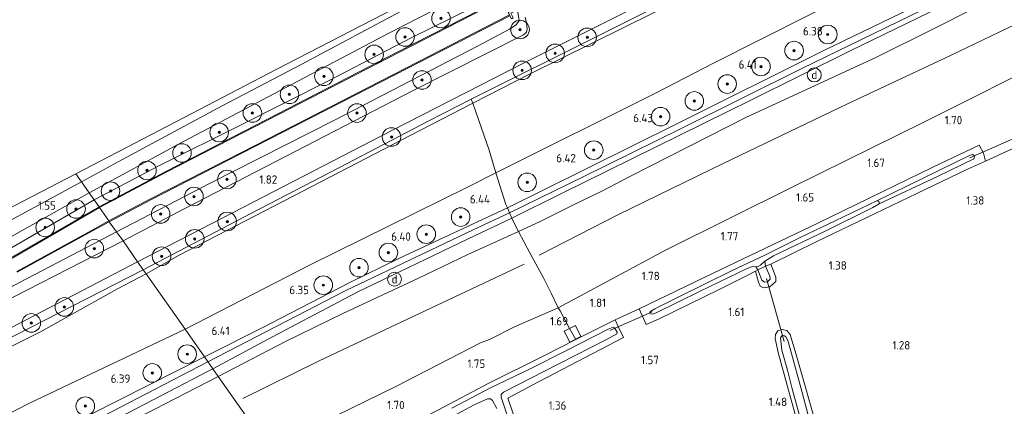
# Model space of a CAD drawing. Extents: x 130905 to 137824, y 412333 to 417928.
# Tile 238 of 256: x 135396 to 135607, y 416406 to 416489. Entities that reach past the tile are written whole.
import ezdxf
from ezdxf.enums import TextEntityAlignment as Align
from ezdxf.lldxf.tags import DXFTag

# ---------------------------------------------------------------- set-up
doc = ezdxf.new("R2010")
doc.units = 0
for name, color, linetype, lineweight in [('B-ME-GR-BOOM-S', 90, 'Continuous', 25), ('B-ME-GR-GRAS-GV', 60, 'Continuous', 13), ('B-ME-GW-TALUD_KRUIN-G', 90, 'Continuous', 18), ('B-ME-GW-TALUD_TEEN-G', 90, 'Continuous', 18), ('B-ME-IE-MEUBILAIR_DIJKPAAL-S', 7, 'Continuous', 25), ('B-ME-IE-TERREINAFSCHEIDING_DOORGANG-G', 210, 'Continuous', 18), ('B-ME-IE-TERREINAFSCHEIDING_KUNSTMATIG_HEKWERK-G', 20, 'IE-TERREINAFSCHEIDING-KUNSTMATIG', 18), ('B-ME-KG-GRENS_OPNAME-G', 210, 'KG-OPNAME', 18), ('B-ME-KW-KUNSTWERK_DUIKER-G', 170, 'Continuous', 18), ('B-ME-OB-BESCHOEIING-GV', 7, 'Continuous', 18), ('B-ME-OG-BREUKLIJN-G', 7, 'Continuous', 18), ('B-ME-OG-WATER_SLOOT-G', 120, 'Continuous', 18), ('B-ME-OG-WATER_SLOOT-GV', 120, 'Continuous', 18), ('B-ME-VH-VERHARDING_ASFALT-GV', 252, 'Continuous', 18), ('B-ME-VH-VERHARDING_HALFVERHARDING-GV', 252, 'Continuous', 18), ('B-ME-VH-VERHARDING_ROOSTER-GV', 252, 'Continuous', 18), ('B-ME-WH-WINTERBED-G', 150, 'WH-WINTERBED', 18), ('X-XX-AL-HOOGTELABEL-S', 7, 'Continuous', 25)]:
    doc.layers.add(name, color=color, linetype=linetype, lineweight=lineweight)
doc.styles.add('NLCS-ISO', font='NLCS-ISO.ttf')
doc.styles.add('NLCS-ISO-ANNOTATIVE-T18', font='NLCS-ISO.ttf', dxfattribs={"height": 1.8})
doc.styles.get("Standard").update_dxf_attribs({"font": 'arial.ttf'})
doc.linetypes.add('IE-TERREINAFSCHEIDING-KUNSTMATIG', pattern='A,4,[82,NLCS.SHX,S=0.75,R=90,X=0,Y=0],4,-2', length=10)
tags = doc.linetypes.add('KG-OPNAME', pattern='A,5.5,-2,["O",Standard,S=1.8,R=0,X=-0.5,Y=-0.9],-2,5.5,-2,[5,NLCS.SHX,S=0.75,R=0,X=0,Y=0],-2', length=19).pattern_tags.tags
tags[6] = DXFTag(74, 10)
tags = doc.linetypes.add('WH-WINTERBED', pattern='A,6,-3.5,["WB",Standard,S=1.8,R=0,X=-1.5,Y=-0.9],-3.5,6,-3.5,6,-3.5,6,-3.5,6,-3.5', length=51).pattern_tags.tags
tags[6] = DXFTag(74, 10)

# ---------------------------------------------------------------- blocks, each defined once
blk = doc.blocks.new('SAL-HOOGTELABEL-SO')
at = {"color": 0, "linetype": 'ByBlock', "lineweight": -2, "style": 'NLCS-ISO-ANNOTATIVE-T18'}
blk.add_attdef('HOOGTE', text='', height=1.8, dxfattribs=at).set_placement((2.79, 0), align=Align.RIGHT)
blk = doc.blocks.new('SGR-BOOM_01-SO')
at = {"linetype": 'ByBlock', "lineweight": 18}
h = blk.add_hatch(color=0, dxfattribs=at)
h.dxf.hatch_style = 1
edge = h.paths.add_edge_path()
edge.add_arc((0, 0), 0.25, 0, 360)
at = {"color": 0, "linetype": 'ByBlock', "lineweight": 18}
for radius in [2, 0.25]:
    blk.add_circle((0, 0), radius, dxfattribs=at)
blk = doc.blocks.new('SIE-DIJKPAAL-SO')
at = {"color": 0, "linetype": 'ByBlock', "lineweight": 18}
blk.add_circle((0, 0), 1.5, dxfattribs=at)
at = {"color": 0, "linetype": 'ByBlock', "lineweight": 18, "style": 'NLCS-ISO'}
blk.add_text('d', height=1.8, dxfattribs=at).set_placement((0, 0), align=Align.MIDDLE_CENTER)

msp = doc.modelspace()

# ---------------------------------------------------------------- linework, layer by layer
at = {"layer": 'B-ME-GR-GRAS-GV'}
for points in [[(135505.217, 416477.117, 1.839), (135493.058, 416470.857, 1.817), (135492.674, 416471.766, 1.821), (135520.129, 416485.406, 1.853), (135538.686, 416494.784, 1.81), (135557.243, 416504.163, 1.766), (135583.354, 416517.034, 1.734), (135601.956, 416526.208, 1.73), (135630.025, 416539.98, 1.719), (135662.889, 416556.252, 1.686), (135688.411, 416568.701, 1.549), (135707.536, 416577.584, 1.722), (135715.591, 416581.369, 1.752), (135734.204, 416589.419, 1.818), (135734.648, 416588.415, 1.813), (135713.994, 416579.45, 1.789), (135694.253, 416570.206, 1.578), (135671.889, 416559.637, 1.534), (135646.232, 416546.849, 1.639), (135616.395, 416532.396, 1.696), (135587.64, 416518.016, 1.666), (135560.978, 416504.801, 1.717), (135532.033, 416490.417, 1.827)], [(135508.201, 416452.159, 6.446), (135500.485, 416448.361, 6.436), (135500.143, 416449.063, 6.436), (135498.024, 416455.877, 6.282), (135532.333, 416473.056, 6.354), (135544.791, 416479.489, 6.327), (135575.577, 416495.042, 6.311), (135588.497, 416501.6, 6.207), (135617.657, 416516.349, 6.17), (135645.363, 416529.203, 6.369), (135672.655, 416543.778, 6.129), (135686.122, 416550.94, 6.035), (135696.153, 416555.89, 6.014), (135720.599, 416568.513, 6.219), (135738.991, 416576.931, 6.193), (135743.472, 416566.328, 6.417), (135743.709, 416565.766, 6.417), (135717.118, 416553.436, 6.44), (135688.187, 416539.553, 6.283), (135655.992, 416524.433, 6.425), (135629.763, 416511.608, 6.445), (135599.905, 416497.397, 6.412), (135568.574, 416482.175, 6.418), (135536.958, 416466.413, 6.446)], [(135417.529, 416458.669, 1.487), (135408.846, 416453.95, 1.529), (135407.617, 416455.67, 1.551), (135429.188, 416466.879, 1.473), (135450.76, 416478.089, 1.395), (135480.78, 416493.689, 1.452), (135489.093, 416498.009, 1.468), (135489.06, 416497.267, 1.473), (135488.36, 416496.367, 1.473), (135478.591, 416491.194, 1.447), (135456.245, 416479.244, 1.502), (135439.12, 416470.27, 1.488)], [(135500.27, 416494.229, 1.454), (135501.272, 416493.581, 1.477), (135501.38, 416493.342, 1.415), (135499.875, 416492.557, 0.909), (135499.342, 416493.63, 0.772), (135498.984, 416493.452, 0.772), (135499.062, 416493.295, 0.54), (135498.01, 416492.693, 0.54), (135477.064, 416481.983, 0.54), (135448.761, 416467.376, 0.54), (135427.166, 416456.258, 0.54), (135412.643, 416448.594, 0.54), (135411.598, 416450.045, 1.313), (135425.626, 416457.462, 1.309), (135443.185, 416466.19, 1.283), (135462.116, 416475.732, 1.186), (135479.954, 416484.974, 1.163), (135497.405, 416493.681, 1.393), (135499.104, 416494.385, 1.393)], [(135502.686, 416490.854, 1.425), (135503.002, 416488.633, 1.609), (135502.341, 416487.743, 1.621), (135500.943, 416486.807, 1.661), (135494.22, 416483.214, 1.496), (135463.329, 416467.211, 1.649), (135436.548, 416453.675, 1.696), (135416.42, 416443.185, 1.903), (135414.84, 416445.346, 0.565), (135423.642, 416450.013, 0.565), (135443.391, 416460.081, 0.565), (135476.238, 416476.939, 0.565), (135501.035, 416489.688, 0.565), (135501.377, 416489.029, 0.634), (135501.732, 416489.213, 0.634), (135501.21, 416490.218, 0.588), (135502.607, 416490.951, 1.349)], [(135429.871, 416438.178, 1.813), (135422.755, 416434.163, 1.843), (135422.17, 416434.996, 1.89), (135445.29, 416447.099, 1.844), (135464.361, 416457.04, 1.831), (135483.432, 416466.982, 1.818), (135492.674, 416471.766, 1.821), (135493.058, 416470.857, 1.817), (135481.79, 416465.056, 1.797), (135454.381, 416450.891, 1.827)], [(135457.93, 416436.039, 6.14), (135431.138, 416422.226, 6.271), (135422.755, 416434.163, 1.843), (135429.871, 416438.178, 1.813), (135454.381, 416450.891, 1.827), (135481.79, 416465.056, 1.797), (135493.058, 416470.857, 1.817), (135493.708, 416469.005, 2.245), (135496.576, 416460.725, 4.875), (135498.024, 416455.877, 6.282), (135491.915, 416452.818, 6.269)], [(135602.907, 416460.111, 1.488), (135603.306, 416458.415, 1.48), (135599.474, 416456.661, 1.296), (135588.562, 416451.419, 1.378), (135567.059, 416441.098, 1.524), (135557.144, 416436.235, 1.469), (135556.007, 416435.776, 0.979), (135555.882, 416436.853, 0.376), (135557.714, 416437.985, 0.376), (135568.855, 416443.344, 0.376), (135579.112, 416448.423, 0.376), (135580.448, 416449.176, 0.376), (135592.978, 416455.116, 0.426), (135600.797, 416458.914, 0.516), (135600.998, 416459.321, 0.486), (135600.889, 416459.608, 0.446), (135600.573, 416459.796, 0.466), (135600.001, 416459.692, 0.526), (135586.558, 416453.06, 0.656), (135579.969, 416449.822, 0.376), (135571.002, 416445.531, 0.376), (135563.748, 416442.087, 0.376), (135555.893, 416438.187, 0.376), (135548.823, 416434.832, 0.376), (135537.06, 416429.061, 0.376), (135532.194, 416426.591, 0.376), (135531.284, 416426.014, 0.376), (135531.155, 416425.811, 0.376), (135531.276, 416425.558, 0.376), (135531.628, 416425.472, 0.376), (135532.477, 416425.765, 0.376), (135541.791, 416430.336, 0.376), (135552.173, 416435.333, 0.376), (135553.216, 416435.691, 0.376), (135553.899, 416435.622, 0.376), (135554.352, 416434.983, 0.979), (135553.847, 416434.704, 1.464), (135552.065, 416433.762, 1.614), (135546.163, 416430.836, 1.591), (135532.998, 416424.387, 1.604), (135530.318, 416423.27, 1.586), (135528.807, 416426.575, 1.616), (135544.763, 416434.318, 1.631), (135567.286, 416445.051, 1.594), (135592.005, 416457.101, 1.328), (135601.956, 416461.852, 1.466)], [(135271.035, 416382.775, 1.485), (135256.392, 416375.291, 1.485), (135254.917, 416375.446, 1.45), (135254.202, 416375.946, 1.427), (135267.568, 416382.892, 1.49), (135285.836, 416392.386, 1.449), (135304.472, 416402.07, 1.484), (135323.108, 416411.754, 1.518), (135349.328, 416425.379, 1.493), (135375.548, 416439.005, 1.467), (135407.617, 416455.67, 1.551), (135408.846, 416453.95, 1.529), (135382.348, 416439.626, 1.619), (135360.306, 416428.235, 1.579), (135330.233, 416413.002, 1.571), (135300.866, 416398.138, 1.517)], [(135447.716, 416422.514, 6.425), (135435.338, 416416.244, 6.499), (135431.138, 416422.226, 6.271), (135457.93, 416436.039, 6.14), (135491.915, 416452.818, 6.269), (135498.024, 416455.877, 6.282), (135500.143, 416449.063, 6.436), (135500.485, 416448.361, 6.436), (135477.284, 416437.506, 6.551), (135466.472, 416432.203, 6.411)], [(135452.734, 416419.553, 6.428), (135438.274, 416412.081, 6.357), (135437.13, 416413.691, 6.499), (135449.952, 416420.551, 6.424), (135468.174, 416430.209, 6.462), (135492.082, 416441.644, 6.456), (135501.472, 416446.126, 6.353), (135501.831, 416445.351, 6.375), (135502.906, 416443.276, 6.162), (135492.002, 416438.289, 6.346), (135481.227, 416433.135, 6.396), (135465.098, 416425.587, 6.426)], [(135463.752, 416403.69, 1.92), (135448.92, 416396.901, 2.178), (135438.274, 416412.081, 6.357), (135452.734, 416419.553, 6.428), (135465.098, 416425.587, 6.426), (135481.227, 416433.135, 6.396), (135492.002, 416438.289, 6.346), (135502.906, 416443.276, 6.162), (135505.331, 416438.688, 5.022), (135508.311, 416433.118, 3.396), (135509.889, 416430.008, 2.694), (135511.371, 416426.853, 1.965), (135502.035, 416422.712, 1.974), (135496.648, 416419.988, 1.956), (135494.694, 416419.326, 1.972), (135476.477, 416409.907, 1.923)], [(135558.21, 416432.506, 1.46), (135556.91, 416431.339, 1.293), (135555.568, 416431.129, 1.314), (135554.839, 416431.516, 1.332), (135554.493, 416432.329, 1.424), (135553.847, 416434.704, 1.464), (135554.352, 416434.983, 0.979), (135555.192, 416432.814, 0.969), (135555.765, 416432.325, 0.939), (135556.417, 416432.439, 0.929), (135556.985, 416432.965, 0.969), (135556.905, 416433.605, 0.919), (135556.007, 416435.776, 0.979), (135557.144, 416436.235, 1.469), (135558.238, 416433.452, 1.5)], [(135253.598, 416347.286, 1.868), (135242.549, 416341.432, 1.945), (135241.926, 416342.472, 1.897), (135256.142, 416349.951, 1.844), (135286.144, 416365.284, 1.824), (135312.666, 416378.772, 1.809), (135339.188, 416392.26, 1.793), (135365.316, 416405.729, 1.802), (135394.815, 416420.986, 1.889), (135422.17, 416434.996, 1.89), (135422.755, 416434.163, 1.843), (135416.579, 416430.938, 1.838), (135400.037, 416421.655, 1.784), (135376.309, 416409.829, 1.775), (135346.223, 416394.737, 1.772), (135322.069, 416382.42, 1.804), (135298.404, 416370.596, 1.826), (135275.795, 416358.914, 1.81)], [(135265.241, 416336.611, 6.345), (135248.631, 416328.094, 6.426), (135242.549, 416341.432, 1.945), (135253.598, 416347.286, 1.868), (135275.795, 416358.914, 1.81), (135298.404, 416370.596, 1.826), (135322.069, 416382.42, 1.804), (135346.223, 416394.737, 1.772), (135376.309, 416409.829, 1.775), (135400.037, 416421.655, 1.784), (135416.579, 416430.938, 1.838), (135422.755, 416434.163, 1.843), (135431.138, 416422.226, 6.271), (135397.554, 416406.24, 6.256), (135378.575, 416396.472, 6.262), (135359.596, 416386.704, 6.267), (135332.16, 416372.388, 6.527), (135310.343, 416361.442, 6.098), (135282.72, 416346.609, 6.428)], [(135459.153, 416391.538, 1.448), (135454.42, 416389.068, 1.574), (135448.92, 416396.901, 2.178), (135463.752, 416403.69, 1.92), (135476.477, 416409.907, 1.923), (135494.694, 416419.326, 1.972), (135496.648, 416419.988, 1.956), (135502.035, 416422.712, 1.974), (135511.371, 416426.853, 1.965), (135511.854, 416426.164, 1.913), (135513.765, 416422.518, 1.674), (135515.172, 416419.985, 1.645), (135508.35, 416416.514, 1.487), (135496.647, 416410.65, 1.431), (135485.554, 416404.793, 1.328), (135480.953, 416402.444, 1.298), (135472.55, 416398.076, 1.539), (135467.571, 416396.053, 1.556), (135466.182, 416395.335, 1.543)], [(135266.636, 416330.158, 6.342), (135251.601, 416322.082, 6.398), (135251.359, 416322.64, 6.41), (135248.631, 416328.094, 6.426), (135265.241, 416336.611, 6.345), (135282.72, 416346.609, 6.428), (135310.343, 416361.442, 6.098), (135332.16, 416372.388, 6.527), (135359.596, 416386.704, 6.267), (135378.575, 416396.472, 6.262), (135397.554, 416406.24, 6.256), (135431.138, 416422.226, 6.271), (135435.338, 416416.244, 6.499), (135410.831, 416403.85, 6.474), (135388.035, 416392.679, 6.492), (135377.167, 416387.359, 6.435), (135364.034, 416380.447, 6.357), (135342.739, 416369.517, 6.348), (135322.818, 416359.252, 6.323), (135305.317, 416350.451, 6.288), (135279.891, 416337.261, 6.273)], [(135269.674, 416326.691, 6.15), (135253.072, 416318.965, 6.24), (135252.607, 416319.855, 6.3), (135269.015, 416328.445, 6.264), (135291.689, 416340.216, 6.249), (135308.67, 416348.845, 6.245), (135324.371, 416356.917, 6.198), (135347.627, 416368.774, 6.345), (135372.355, 416381.495, 6.384), (135390.252, 416390.617, 6.441), (135399.298, 416394.872, 6.398), (135419.021, 416404.291, 6.41), (135436.087, 416413.194, 6.46), (135437.13, 416413.691, 6.499), (135438.274, 416412.081, 6.357), (135424.48, 416404.91, 6.278), (135407.767, 416396.51, 6.312), (135391.803, 416388.519, 6.177), (135375.26, 416380.575, 6.234), (135350.815, 416368.761, 6.017), (135325.523, 416355.723, 6), (135310.152, 416347.615, 6.087), (135295.276, 416340.062, 6.052)]]:
    msp.add_polyline3d(points, close=True, dxfattribs=at)
for points in [[(135630.025, 416539.98, 1.719), (135601.956, 416526.208, 1.73), (135583.354, 416517.034, 1.734), (135557.243, 416504.163, 1.766), (135538.686, 416494.784, 1.81), (135520.129, 416485.406, 1.853), (135492.674, 416471.766, 1.821), (135483.432, 416466.982, 1.818), (135464.361, 416457.04, 1.831), (135445.29, 416447.099, 1.844), (135422.17, 416434.996, 1.89), (135420.933, 416436.758, 1.897), (135445.916, 416449.652, 1.789), (135475.761, 416465.072, 1.738), (135504.24, 416479.602, 1.758), (135534.617, 416494.904, 1.719), (135564.305, 416509.724, 1.714), (135592.617, 416523.729, 1.741), (135618.602, 416536.597, 1.744)], [(135617.657, 416516.349, 6.17), (135588.497, 416501.6, 6.207), (135575.577, 416495.042, 6.311), (135544.791, 416479.489, 6.327), (135532.333, 416473.056, 6.354), (135498.024, 416455.877, 6.282), (135496.576, 416460.725, 4.875), (135493.708, 416469.005, 2.245), (135493.058, 416470.857, 1.817), (135505.217, 416477.117, 1.839), (135532.033, 416490.417, 1.827), (135560.978, 416504.801, 1.717), (135587.64, 416518.016, 1.666), (135616.395, 416532.396, 1.696)], [(135619.155, 416500.523, 6.172), (135600.263, 416490.964, 6.066), (135592.45, 416487.004, 6.076), (135579.609, 416480.646, 5.965), (135551.954, 416467.86, 6.17), (135526.807, 416455.09, 6.237), (135520.804, 416451.935, 6.247), (135514.431, 416448.833, 6.188), (135507.388, 416445.365, 6.306), (135502.906, 416443.276, 6.162), (135501.831, 416445.351, 6.375), (135501.472, 416446.126, 6.353), (135512.153, 416451.441, 6.359), (135527.401, 416458.931, 6.373), (135552.878, 416471.485, 6.319), (135574.189, 416482.108, 6.291), (135600.856, 416495.132, 6.287), (135628.395, 416508.469, 6.259)], [(135618.853, 416481.231, 2.103), (135590.224, 416466.823, 1.965), (135562.026, 416452.932, 1.99), (135534.526, 416439.235, 1.99), (135511.371, 416426.853, 1.965), (135509.889, 416430.008, 2.694), (135508.311, 416433.118, 3.396), (135505.331, 416438.688, 5.022), (135502.906, 416443.276, 6.162), (135507.388, 416445.365, 6.306), (135514.431, 416448.833, 6.188), (135520.804, 416451.935, 6.247), (135526.807, 416455.09, 6.237), (135551.954, 416467.86, 6.17), (135579.609, 416480.646, 5.965), (135592.45, 416487.004, 6.076), (135600.263, 416490.964, 6.066), (135619.155, 416500.523, 6.172)], [(135497.405, 416493.681, 1.393), (135479.954, 416484.974, 1.163), (135462.116, 416475.732, 1.186), (135443.185, 416466.19, 1.283), (135425.626, 416457.462, 1.309), (135411.598, 416450.045, 1.313), (135410.546, 416451.55, 1.627), (135429.576, 416462.008, 1.548), (135447.786, 416471.592, 1.507), (135474.947, 416485.926, 1.497), (135494.598, 416496.049, 1.492)], [(135504.327, 416489.354, 1.613), (135504.589, 416488.132, 1.643), (135504.736, 416486.886, 1.699), (135504.586, 416486.18, 1.718), (135503.963, 416485.607, 1.716), (135480.196, 416473.564, 1.667), (135448.561, 416457.23, 1.72), (135431.117, 416448.227, 1.688), (135417.822, 416441.254, 1.802), (135416.42, 416443.185, 1.903), (135436.548, 416453.675, 1.696), (135463.329, 416467.211, 1.649), (135494.22, 416483.214, 1.496), (135500.943, 416486.807, 1.661), (135502.341, 416487.743, 1.621), (135503.002, 416488.633, 1.609), (135502.686, 416490.854, 1.425)], [(135609.984, 416461.485, 1.458), (135603.306, 416458.415, 1.48), (135602.907, 416460.111, 1.488), (135601.956, 416461.852, 1.466), (135592.005, 416457.101, 1.328), (135567.286, 416445.051, 1.594), (135544.763, 416434.318, 1.631), (135528.807, 416426.575, 1.616), (135523.695, 416424.244, 1.46), (135515.172, 416419.985, 1.645), (135513.765, 416422.518, 1.674), (135511.854, 416426.164, 1.913), (135511.371, 416426.853, 1.965), (135534.526, 416439.235, 1.99), (135562.026, 416452.932, 1.99), (135590.224, 416466.823, 1.965), (135618.853, 416481.231, 2.103)], [(135505.352, 416393.302, 1.407), (135500.584, 416407.413, 1.435), (135507.168, 416410.932, 1.531), (135525.46, 416420.463, 1.494), (135524.318, 416422.785, 1.453), (135523.695, 416424.244, 1.46), (135528.807, 416426.575, 1.616), (135530.318, 416423.27, 1.586), (135532.998, 416424.387, 1.604), (135546.163, 416430.836, 1.591), (135552.065, 416433.762, 1.614), (135553.847, 416434.704, 1.464), (135554.493, 416432.329, 1.424), (135554.839, 416431.516, 1.332), (135555.568, 416431.129, 1.314), (135556.91, 416431.339, 1.293), (135558.21, 416432.506, 1.46), (135558.238, 416433.452, 1.5), (135557.144, 416436.235, 1.469), (135567.059, 416441.098, 1.524), (135588.562, 416451.419, 1.378), (135599.474, 416456.661, 1.296), (135603.306, 416458.415, 1.48), (135609.984, 416461.485, 1.458)], [(135387.383, 416438.58, 1.628), (135410.546, 416451.55, 1.627), (135411.598, 416450.045, 1.313), (135393.636, 416439.633, 1.345)], [(135393.636, 416439.633, 1.345), (135411.598, 416450.045, 1.313), (135412.643, 416448.594, 0.54), (135393.501, 416437.505, 0.54)], [(135395.023, 416434.47, 0.565), (135410.438, 416442.941, 0.565), (135414.84, 416445.346, 0.565), (135416.42, 416443.185, 1.903), (135395.696, 416432.356, 1.753), (135380.265, 416424.173, 1.706)], [(135380.265, 416424.173, 1.706), (135395.696, 416432.356, 1.753), (135416.42, 416443.185, 1.903), (135417.822, 416441.254, 1.802), (135391.367, 416427.65, 1.743)], [(135388.519, 416419.86, 1.874), (135420.933, 416436.758, 1.897), (135422.17, 416434.996, 1.89), (135394.815, 416420.986, 1.889)], [(135485.554, 416404.793, 1.328), (135496.647, 416410.65, 1.431), (135508.35, 416416.514, 1.487), (135515.172, 416419.985, 1.645), (135523.695, 416424.244, 1.46), (135524.318, 416422.785, 1.453), (135525.46, 416420.463, 1.494), (135507.168, 416410.932, 1.531), (135500.584, 416407.413, 1.435), (135505.352, 416393.302, 1.407)], [(135501.61, 416400.178, 0.595), (135499.148, 416407.59, 0.595), (135499.17, 416408.194, 0.595), (135499.624, 416408.665, 0.595), (135508.431, 416413.176, 0.595), (135521.831, 416420.02, 0.595), (135524.031, 416421.211, 0.595), (135524.083, 416421.575, 0.595), (135523.508, 416422.543, 0.595), (135523.225, 416422.663, 0.595), (135522.145, 416422.204, 0.595), (135513.166, 416417.638, 0.595), (135505.211, 416413.59, 0.595), (135496.859, 416409.605, 0.595), (135488.545, 416405.244, 0.595)], [(135567.492, 416399.636, 1.485), (135562.528, 416416.984, 1.339), (135561.322, 416421.098, 1.329), (135560.607, 416421.952, 1.22), (135559.606, 416422.193, 1.167), (135558.667, 416421.903, 1.259), (135558.13, 416421.093, 1.427), (135558.086, 416420.203, 1.383), (135558.828, 416416.941, 1.383), (135562.688, 416402.861, 1.355)], [(135562.688, 416402.861, 1.355), (135558.828, 416416.941, 1.383), (135558.086, 416420.203, 1.383), (135558.13, 416421.093, 1.427), (135558.667, 416421.903, 1.259), (135559.606, 416422.193, 1.167), (135560.607, 416421.952, 1.22), (135561.322, 416421.098, 1.329), (135562.528, 416416.984, 1.339), (135567.492, 416399.636, 1.485)], [(135568.628, 416390.849, 0.595), (135563.704, 416409.405, 0.595), (135561.612, 416416.966, 0.595), (135560.817, 416419.807, 0.595), (135560.386, 416420.59, 0.595), (135559.924, 416420.906, 0.595), (135559.511, 416420.764, 0.595), (135559.208, 416420.393, 0.595), (135559.538, 416417.697, 0.595), (135560.753, 416413.446, 0.595), (135561.703, 416409.69, 0.595), (135567.643, 416387.947, 0.595)], [(135391.803, 416388.519, 6.177), (135407.767, 416396.51, 6.312), (135424.48, 416404.91, 6.278), (135438.274, 416412.081, 6.357), (135448.92, 416396.901, 2.178), (135423.333, 416383.149, 2.047), (135402.882, 416373.491, 2.068), (135385.466, 416366.318, 2.247)], [(135481.346, 416399.494, 0.595), (135493.336, 416405.976, 0.595), (135496.187, 416407.223, 0.595), (135496.837, 416407.223, 0.595), (135497.299, 416406.906, 0.595), (135498.224, 416405.144, 0.595)]]:
    msp.add_polyline3d(points, dxfattribs=at)
at = {"layer": 'B-ME-GW-TALUD_KRUIN-G'}
for points in [[(135431.138, 416422.226, 6.271), (135457.93, 416436.039, 6.14), (135491.915, 416452.818, 6.269), (135498.024, 416455.877, 6.282), (135532.333, 416473.056, 6.354), (135544.791, 416479.489, 6.327), (135575.577, 416495.042, 6.311), (135588.497, 416501.6, 6.207), (135617.657, 416516.349, 6.17), (135645.363, 416529.203, 6.369), (135672.655, 416543.778, 6.129), (135686.122, 416550.94, 6.035), (135696.153, 416555.89, 6.014), (135720.599, 416568.513, 6.219), (135738.991, 416576.931, 6.193), (135746.177, 416580.22, 6.183)], [(135438.274, 416412.081, 6.357), (135452.734, 416419.553, 6.428), (135465.098, 416425.587, 6.426), (135481.227, 416433.135, 6.396), (135492.002, 416438.289, 6.346), (135502.906, 416443.276, 6.162), (135507.388, 416445.365, 6.306), (135514.431, 416448.833, 6.188), (135520.804, 416451.935, 6.247), (135526.807, 416455.09, 6.237), (135551.954, 416467.86, 6.17), (135579.609, 416480.646, 5.965), (135592.45, 416487.004, 6.076), (135600.263, 416490.964, 6.066), (135619.155, 416500.523, 6.172), (135626.001, 416503.915, 6.234), (135637.988, 416509.477, 6.274), (135656.136, 416518.498, 6.242), (135676.43, 416528.446, 6.284), (135696.4, 416538.232, 6.303), (135716.268, 416548.05, 6.255), (135734.936, 416557.059, 6.289), (135745.495, 416561.816, 6.261)], [(135431.138, 416422.226, 6.271), (135397.554, 416406.24, 6.256), (135378.575, 416396.472, 6.262), (135359.596, 416386.704, 6.267), (135332.16, 416372.388, 6.527), (135310.343, 416361.442, 6.098), (135282.72, 416346.609, 6.428), (135265.241, 416336.611, 6.345), (135248.631, 416328.094, 6.426), (135222.361, 416315.217, 6.417), (135194.71, 416301.548, 6.517), (135174.765, 416291.633, 6.275), (135164.594, 416286.794, 6.15), (135159.782, 416284.455, 6.275), (135154.49, 416282.512, 5.789), (135140.894, 416277.463, 5.1), (135131.464, 416273.492, 4.93), (135108.664, 416263.742, 4.142), (135089.907, 416255.877, 3.53), (135077.909, 416250.771, 3.052)], [(135438.274, 416412.081, 6.357), (135424.48, 416404.91, 6.278), (135407.767, 416396.51, 6.312), (135391.803, 416388.519, 6.177), (135375.26, 416380.575, 6.234), (135350.815, 416368.761, 6.017), (135325.523, 416355.723, 6), (135310.152, 416347.615, 6.087), (135295.276, 416340.062, 6.052), (135269.674, 416326.691, 6.15), (135253.072, 416318.965, 6.24), (135243.546, 416313.838, 6.369), (135235.443, 416309.796, 6.344), (135229.431, 416306.558, 6.35)]]:
    msp.add_polyline3d(points, dxfattribs=at)
at = {"layer": 'B-ME-GW-TALUD_TEEN-G'}
for points in [[(135422.755, 416434.163, 1.843), (135429.871, 416438.178, 1.813), (135454.381, 416450.891, 1.827), (135481.79, 416465.056, 1.797), (135493.058, 416470.857, 1.817), (135505.217, 416477.117, 1.839), (135532.033, 416490.417, 1.827), (135560.978, 416504.801, 1.717), (135587.64, 416518.016, 1.666), (135616.395, 416532.396, 1.696), (135646.232, 416546.849, 1.639), (135671.889, 416559.637, 1.534), (135694.253, 416570.206, 1.578), (135713.994, 416579.45, 1.789), (135734.648, 416588.415, 1.813), (135739.138, 416590.34, 1.843)], [(135765.315, 416552.67, 2.297), (135752.894, 416546.5, 2.359), (135727.106, 416532.7, 1.878), (135704.613, 416521.71, 1.965), (135674.998, 416507.649, 1.94), (135648.257, 416494.965, 1.978), (135618.853, 416481.231, 2.103), (135590.224, 416466.823, 1.965), (135562.026, 416452.932, 1.99), (135534.526, 416439.235, 1.99), (135511.371, 416426.853, 1.965)], [(135076.204, 416253.153, 1.917), (135089.363, 416260.792, 1.8), (135112.353, 416273.195, 1.884), (135133.196, 416284.533, 1.66), (135159.71, 416298.709, 1.799), (135192.206, 416315.857, 1.892), (135222.493, 416331.455, 1.931), (135242.549, 416341.432, 1.945), (135253.598, 416347.286, 1.868), (135275.795, 416358.914, 1.81), (135298.404, 416370.596, 1.826), (135322.069, 416382.42, 1.804), (135346.223, 416394.737, 1.772), (135376.309, 416409.829, 1.775), (135400.037, 416421.655, 1.784), (135416.579, 416430.938, 1.838), (135422.755, 416434.163, 1.843)], [(135511.371, 416426.853, 1.965), (135502.035, 416422.712, 1.974), (135496.648, 416419.988, 1.956), (135494.694, 416419.326, 1.972), (135476.477, 416409.907, 1.923), (135463.752, 416403.69, 1.92), (135448.92, 416396.901, 2.178)]]:
    msp.add_polyline3d(points, dxfattribs=at)
at = {"layer": 'B-ME-IE-TERREINAFSCHEIDING_DOORGANG-G'}
for points in [[(135609.984, 416461.485, 1.458), (135603.306, 416458.415, 1.48)], [(135500.143, 416449.063, 6.436), (135500.485, 416448.361, 6.436), (135500.957, 416447.292, 6.396), (135501.472, 416446.126, 6.353), (135501.831, 416445.351, 6.375)], [(135513.765, 416422.518, 1.674), (135511.854, 416426.164, 1.913)], [(135528.807, 416426.575, 1.616), (135523.695, 416424.244, 1.46)]]:
    msp.add_polyline3d(points, dxfattribs=at)
at = {"layer": 'B-ME-IE-TERREINAFSCHEIDING_KUNSTMATIG_HEKWERK-G'}
for points in [[(135734.204, 416589.419, 1.818), (135715.591, 416581.369, 1.752), (135707.536, 416577.584, 1.722), (135688.411, 416568.701, 1.549), (135662.889, 416556.252, 1.686), (135630.025, 416539.98, 1.719), (135601.956, 416526.208, 1.73), (135583.354, 416517.034, 1.734), (135557.243, 416504.163, 1.766), (135538.686, 416494.784, 1.81), (135520.129, 416485.406, 1.853), (135492.674, 416471.766, 1.821), (135483.432, 416466.982, 1.818), (135464.361, 416457.04, 1.831), (135445.29, 416447.099, 1.844), (135422.17, 416434.996, 1.89)], [(135500.143, 416449.063, 6.436), (135498.024, 416455.877, 6.282), (135496.576, 416460.725, 4.875), (135493.708, 416469.005, 2.245), (135493.058, 416470.857, 1.817), (135492.674, 416471.766, 1.821)], [(135511.854, 416426.164, 1.913), (135511.371, 416426.853, 1.965), (135509.889, 416430.008, 2.694), (135508.311, 416433.118, 3.396), (135505.331, 416438.688, 5.022), (135502.906, 416443.276, 6.162), (135501.831, 416445.351, 6.375)], [(135557.144, 416436.235, 1.469), (135556.007, 416435.776, 0.979), (135554.352, 416434.983, 0.979), (135553.847, 416434.704, 1.464)], [(135422.17, 416434.996, 1.89), (135394.815, 416420.986, 1.889), (135365.316, 416405.729, 1.802), (135339.188, 416392.26, 1.793), (135312.666, 416378.772, 1.809), (135286.144, 416365.284, 1.824), (135256.142, 416349.951, 1.844), (135241.926, 416342.472, 1.897)], [(135513.765, 416422.518, 1.674), (135515.172, 416419.985, 1.645)]]:
    msp.add_polyline3d(points, dxfattribs=at)
at = {"layer": 'B-ME-KG-GRENS_OPNAME-G'}
for points in [[(135723.424, 416612.933, 1.479), (135713.086, 416608.026, 1.474), (135692.759, 416598.233, 1.518), (135673.52, 416588.965, 1.55), (135654.281, 416579.697, 1.582), (135635.043, 416570.429, 1.613), (135615.804, 416561.161, 1.645), (135580.249, 416544.032, 1.648), (135544.695, 416526.904, 1.651), (135510.8, 416509.29, 1.509), (135496.263, 416501.736, 1.481), (135489.093, 416498.009, 1.468), (135480.78, 416493.689, 1.452), (135450.76, 416478.089, 1.395), (135429.188, 416466.879, 1.473), (135407.617, 416455.67, 1.551)], [(135407.617, 416455.67, 1.551), (135375.548, 416439.005, 1.467), (135349.328, 416425.379, 1.493), (135323.108, 416411.754, 1.518), (135304.472, 416402.07, 1.484), (135285.836, 416392.386, 1.449), (135267.568, 416382.892, 1.49), (135254.202, 416375.946, 1.427), (135246.78, 416372.045, 1.447), (135242.867, 416369.944, 1.463), (135238.32, 416367.503, 1.482), (135217.368, 416356.252, 1.568), (135185.435, 416339.106, 1.605), (135164.427, 416327.826, 1.605), (135143.42, 416316.546, 1.604), (135119.143, 416303.51, 1.564), (135094.867, 416290.475, 1.523), (135062.262, 416272.968, 1.656)]]:
    msp.add_polyline3d(points, dxfattribs=at)
at = {"layer": 'B-ME-KW-KUNSTWERK_DUIKER-G'}
for points in [[(135599.984, 416459.116, 0.563), (135610.722, 416463.823, 0.529)], [(135556.202, 416433.144, 0.733), (135560.004, 416419.59, 0.575)], [(135522.521, 416421.943, 0.572), (135531.627, 416425.99, 0.617)]]:
    msp.add_polyline3d(points, dxfattribs=at)
at = {"layer": 'B-ME-OB-BESCHOEIING-GV'}
for points in [[(135427.259, 416456.081, 0.365), (135412.743, 416448.421, 0.365), (135412.643, 416448.594, 0.54), (135427.166, 416456.258, 0.54), (135448.761, 416467.376, 0.54), (135477.064, 416481.983, 0.54), (135498.01, 416492.693, 0.54), (135499.062, 416493.295, 0.54), (135499.151, 416493.115, 0.365), (135498.105, 416492.517, 0.365), (135477.155, 416481.805, 0.365), (135448.853, 416467.198, 0.365)], [(135423.642, 416450.013, 0.565), (135414.84, 416445.346, 0.565), (135414.744, 416445.522, 0.365), (135423.547, 416450.189, 0.365), (135443.298, 416460.258, 0.365), (135476.144, 416477.116, 0.365), (135500.943, 416489.865, 0.365), (135501.035, 416489.688, 0.565), (135476.238, 416476.939, 0.565), (135443.391, 416460.081, 0.565)]]:
    msp.add_polyline3d(points, close=True, dxfattribs=at)
for points in [[(135393.501, 416437.505, 0.54), (135412.643, 416448.594, 0.54), (135412.743, 416448.421, 0.365), (135393.596, 416437.329, 0.365)], [(135394.929, 416434.646, 0.365), (135410.342, 416443.116, 0.365), (135414.744, 416445.522, 0.365), (135414.84, 416445.346, 0.565), (135410.438, 416442.941, 0.565), (135395.023, 416434.47, 0.565)]]:
    msp.add_polyline3d(points, dxfattribs=at)
at = {"layer": 'B-ME-OG-BREUKLIJN-G'}
for points in [[(135744.772, 416554.2, 4.197), (135717.297, 416540.627, 4.109), (135692.686, 416529.103, 4.109), (135666.361, 416515.374, 4.072), (135642.613, 416503.698, 4.059), (135620.755, 416493.152, 4.122), (135595.655, 416481.055, 4.172), (135573.537, 416470.639, 4.284), (135547.071, 416457.972, 4.409), (135524.394, 416446.894, 4.359), (135507.334, 416438.192, 4.359)], [(135504.109, 416436.244, 4.411), (135480.33, 416425.042, 4.411), (135459.874, 416415.341, 4.549), (135443.566, 416407.308, 4.799)]]:
    msp.add_polyline3d(points, dxfattribs=at)
at = {"layer": 'B-ME-OG-WATER_SLOOT-G'}
for points in [[(135443.185, 416466.19, 1.283), (135462.116, 416475.732, 1.186), (135479.954, 416484.974, 1.163), (135497.405, 416493.681, 1.393), (135499.104, 416494.385, 1.393), (135500.27, 416494.229, 1.454), (135501.272, 416493.581, 1.477)], [(135416.42, 416443.185, 1.903), (135436.548, 416453.675, 1.696), (135463.329, 416467.211, 1.649), (135494.22, 416483.214, 1.496), (135500.943, 416486.807, 1.661), (135502.341, 416487.743, 1.621), (135503.002, 416488.633, 1.609), (135502.686, 416490.854, 1.425)], [(135411.598, 416450.045, 1.313), (135425.626, 416457.462, 1.309), (135443.185, 416466.19, 1.283)], [(135528.807, 416426.575, 1.616), (135544.763, 416434.318, 1.631), (135567.286, 416445.051, 1.594), (135592.005, 416457.101, 1.328), (135601.956, 416461.852, 1.466), (135602.907, 416460.111, 1.488)], [(135602.907, 416460.111, 1.488), (135603.306, 416458.415, 1.48)], [(135603.306, 416458.415, 1.48), (135599.474, 416456.661, 1.296), (135588.562, 416451.419, 1.378), (135567.059, 416441.098, 1.524), (135557.144, 416436.235, 1.469)], [(135411.598, 416450.045, 1.313), (135393.636, 416439.633, 1.345), (135375.541, 416430.223, 1.43), (135355.938, 416420.304, 1.623), (135333.053, 416408.709, 1.427), (135316.071, 416399.964, 1.196), (135289.499, 416386.511, 1.265), (135268.997, 416376.018, 1.366), (135242.39, 416362.331, 1.38), (135217.363, 416349.549, 1.148), (135195.045, 416337.767, 1.239), (135170.355, 416324.982, 1.334), (135149.451, 416314.128, 1.447), (135125.912, 416301.563, 1.466), (135103.618, 416289.615, 1.368), (135078.571, 416276.338, 1.351), (135064.902, 416269.18, 1.399)], [(135069.622, 416262.524, 1.828), (135076.097, 416265.965, 1.598), (135101.815, 416279.439, 1.626), (135133.238, 416296.285, 1.591), (135163.773, 416312.059, 1.728), (135187.636, 416324.645, 1.744), (135212.339, 416337.227, 1.709), (135236.787, 416349.927, 1.761), (135262.32, 416363.564, 1.715), (135280.901, 416373.146, 1.656), (135307.208, 416386.696, 1.719), (135329.677, 416398.151, 1.668), (135354.976, 416411.187, 1.689), (135380.265, 416424.173, 1.706), (135395.696, 416432.356, 1.753), (135416.42, 416443.185, 1.903)], [(135558.21, 416432.506, 1.46), (135558.238, 416433.452, 1.5), (135557.144, 416436.235, 1.469)], [(135553.847, 416434.704, 1.464), (135552.065, 416433.762, 1.614), (135546.163, 416430.836, 1.591), (135532.998, 416424.387, 1.604), (135530.318, 416423.27, 1.586), (135528.807, 416426.575, 1.616)], [(135558.21, 416432.506, 1.46), (135556.91, 416431.339, 1.293), (135555.568, 416431.129, 1.314), (135554.839, 416431.516, 1.332), (135554.493, 416432.329, 1.424), (135553.847, 416434.704, 1.464)], [(135472.55, 416398.076, 1.539), (135480.953, 416402.444, 1.298), (135485.554, 416404.793, 1.328), (135496.647, 416410.65, 1.431), (135508.35, 416416.514, 1.487), (135515.172, 416419.985, 1.645), (135523.695, 416424.244, 1.46), (135524.318, 416422.785, 1.453)], [(135522.623, 416297.998, 1.232), (135521.41, 416302.66, 1.301), (135520.129, 416307.54, 1.277), (135520.962, 416312.211, 1.199), (135522.439, 416317.042, 1.277), (135525.502, 416327.122, 1.259), (135522.377, 416338.878, 1.369), (135516.062, 416359.448, 1.318), (135510.659, 416375.869, 1.298), (135505.352, 416393.302, 1.407), (135500.584, 416407.413, 1.435), (135507.168, 416410.932, 1.531), (135525.46, 416420.463, 1.494), (135524.318, 416422.785, 1.453)], [(135562.688, 416402.861, 1.355), (135558.828, 416416.941, 1.383), (135558.086, 416420.203, 1.383), (135558.13, 416421.093, 1.427), (135558.667, 416421.903, 1.259), (135559.606, 416422.193, 1.167), (135560.607, 416421.952, 1.22), (135561.322, 416421.098, 1.329)], [(135584.806, 416336.782, 1.362), (135581.13, 416350.188, 1.456), (135574.161, 416375.02, 1.448), (135567.492, 416399.636, 1.485), (135562.528, 416416.984, 1.339), (135561.322, 416421.098, 1.329)]]:
    msp.add_polyline3d(points, dxfattribs=at)
at = {"layer": 'B-ME-OG-WATER_SLOOT-GV'}
for points in [[(135499.151, 416493.115, 0.365), (135499.699, 416492.013, 0.365), (135501.599, 416493.004, 0.365), (135502.457, 416491.324, 0.365), (135500.672, 416490.387, 0.365), (135500.943, 416489.865, 0.365), (135476.144, 416477.116, 0.365), (135443.298, 416460.258, 0.365), (135423.547, 416450.189, 0.365), (135414.744, 416445.522, 0.365), (135412.743, 416448.421, 0.365), (135427.259, 416456.081, 0.365), (135448.853, 416467.198, 0.365), (135477.155, 416481.805, 0.365), (135498.105, 416492.517, 0.365)], [(135592.978, 416455.116, 0.426), (135580.448, 416449.176, 0.376), (135580.487, 416449.448, 0.376), (135580.39, 416449.769, 0.376), (135579.969, 416449.822, 0.376), (135586.558, 416453.06, 0.656), (135600.001, 416459.692, 0.526), (135600.573, 416459.796, 0.466), (135600.889, 416459.608, 0.446), (135600.998, 416459.321, 0.486), (135600.797, 416458.914, 0.516)], [(135554.437, 416435.738, 0.376), (135553.899, 416435.622, 0.376), (135553.216, 416435.691, 0.376), (135552.173, 416435.333, 0.376), (135541.791, 416430.336, 0.376), (135532.477, 416425.765, 0.376), (135531.628, 416425.472, 0.376), (135531.276, 416425.558, 0.376), (135531.155, 416425.811, 0.376), (135531.284, 416426.014, 0.376), (135532.194, 416426.591, 0.376), (135537.06, 416429.061, 0.376), (135548.823, 416434.832, 0.376), (135555.893, 416438.187, 0.376), (135563.748, 416442.087, 0.376), (135571.002, 416445.531, 0.376), (135579.969, 416449.822, 0.376), (135580.39, 416449.769, 0.376), (135580.487, 416449.448, 0.376), (135580.448, 416449.176, 0.376), (135579.112, 416448.423, 0.376), (135568.855, 416443.344, 0.376), (135557.714, 416437.985, 0.376), (135555.882, 416436.853, 0.376), (135554.966, 416435.991, 0.376)], [(135556.007, 416435.776, 0.979), (135554.352, 416434.983, 0.979), (135553.899, 416435.622, 0.376), (135554.437, 416435.738, 0.376), (135554.966, 416435.991, 0.376), (135555.882, 416436.853, 0.376)], [(135556.417, 416432.439, 0.929), (135555.765, 416432.325, 0.939), (135555.192, 416432.814, 0.969), (135554.352, 416434.983, 0.979), (135556.007, 416435.776, 0.979), (135556.905, 416433.605, 0.919), (135556.985, 416432.965, 0.969)]]:
    msp.add_polyline3d(points, close=True, dxfattribs=at)
for points in [[(135393.596, 416437.329, 0.365), (135412.743, 416448.421, 0.365), (135414.744, 416445.522, 0.365), (135410.342, 416443.116, 0.365), (135394.929, 416434.646, 0.365)], [(135488.545, 416405.244, 0.595), (135496.859, 416409.605, 0.595), (135505.211, 416413.59, 0.595), (135513.166, 416417.638, 0.595), (135522.145, 416422.204, 0.595), (135523.225, 416422.663, 0.595), (135523.508, 416422.543, 0.595), (135524.083, 416421.575, 0.595), (135524.031, 416421.211, 0.595), (135521.831, 416420.02, 0.595), (135508.431, 416413.176, 0.595), (135499.624, 416408.665, 0.595), (135499.17, 416408.194, 0.595), (135499.148, 416407.59, 0.595), (135501.61, 416400.178, 0.595)], [(135567.643, 416387.947, 0.595), (135561.703, 416409.69, 0.595), (135560.753, 416413.446, 0.595), (135559.538, 416417.697, 0.595), (135559.208, 416420.393, 0.595), (135559.511, 416420.764, 0.595), (135559.924, 416420.906, 0.595), (135560.386, 416420.59, 0.595), (135560.817, 416419.807, 0.595), (135561.612, 416416.966, 0.595), (135563.704, 416409.405, 0.595), (135568.628, 416390.849, 0.595)], [(135498.224, 416405.144, 0.595), (135497.299, 416406.906, 0.595), (135496.837, 416407.223, 0.595), (135496.187, 416407.223, 0.595), (135493.336, 416405.976, 0.595), (135481.346, 416399.494, 0.595)]]:
    msp.add_polyline3d(points, dxfattribs=at)
at = {"layer": 'B-ME-VH-VERHARDING_ASFALT-GV'}
for points in [[(135494.598, 416496.049, 1.492), (135474.947, 416485.926, 1.497), (135447.786, 416471.592, 1.507), (135429.576, 416462.008, 1.548), (135410.546, 416451.55, 1.627), (135408.846, 416453.95, 1.529), (135417.529, 416458.669, 1.487), (135439.12, 416470.27, 1.488), (135456.245, 416479.244, 1.502), (135478.591, 416491.194, 1.447)], [(135534.617, 416494.904, 1.719), (135504.24, 416479.602, 1.758), (135475.761, 416465.072, 1.738), (135445.916, 416449.652, 1.789), (135420.933, 416436.758, 1.897), (135417.822, 416441.254, 1.802), (135431.117, 416448.227, 1.688), (135448.561, 416457.23, 1.72), (135480.196, 416473.564, 1.667), (135503.963, 416485.607, 1.716), (135504.586, 416486.18, 1.718), (135504.736, 416486.886, 1.699), (135504.589, 416488.132, 1.643), (135504.327, 416489.354, 1.613)], [(135382.348, 416439.626, 1.619), (135408.846, 416453.95, 1.529), (135410.546, 416451.55, 1.627), (135387.383, 416438.58, 1.628)], [(135391.367, 416427.65, 1.743), (135417.822, 416441.254, 1.802), (135420.933, 416436.758, 1.897), (135388.519, 416419.86, 1.874)]]:
    msp.add_polyline3d(points, dxfattribs=at)
at = {"layer": 'B-ME-VH-VERHARDING_HALFVERHARDING-GV'}
for points in [[(135512.153, 416451.441, 6.359), (135501.472, 416446.126, 6.353), (135500.957, 416447.292, 6.396), (135500.485, 416448.361, 6.436), (135508.201, 416452.159, 6.446), (135536.958, 416466.413, 6.446), (135568.574, 416482.175, 6.418), (135599.905, 416497.397, 6.412), (135629.763, 416511.608, 6.445), (135655.992, 416524.433, 6.425), (135688.187, 416539.553, 6.283), (135717.118, 416553.436, 6.44), (135743.709, 416565.766, 6.417), (135744.154, 416564.631, 6.369), (135744.656, 416563.405, 6.296), (135724.259, 416553.746, 6.254), (135697.649, 416541.092, 6.29), (135677.238, 416531.888, 6.313), (135650.554, 416519.042, 6.363), (135628.395, 416508.469, 6.259), (135600.856, 416495.132, 6.287), (135574.189, 416482.108, 6.291), (135552.878, 416471.485, 6.319), (135527.401, 416458.931, 6.373)], [(135449.952, 416420.551, 6.424), (135437.13, 416413.691, 6.499), (135435.338, 416416.244, 6.499), (135447.716, 416422.514, 6.425), (135466.472, 416432.203, 6.411), (135477.284, 416437.506, 6.551), (135500.485, 416448.361, 6.436), (135500.957, 416447.292, 6.396), (135501.472, 416446.126, 6.353), (135492.082, 416441.644, 6.456), (135468.174, 416430.209, 6.462)], [(135269.015, 416328.445, 6.264), (135252.607, 416319.855, 6.3), (135252.077, 416321.029, 6.352), (135251.601, 416322.082, 6.398), (135266.636, 416330.158, 6.342), (135279.891, 416337.261, 6.273), (135305.317, 416350.451, 6.288), (135322.818, 416359.252, 6.323), (135342.739, 416369.517, 6.348), (135364.034, 416380.447, 6.357), (135377.167, 416387.359, 6.435), (135388.035, 416392.679, 6.492), (135410.831, 416403.85, 6.474), (135435.338, 416416.244, 6.499), (135437.13, 416413.691, 6.499), (135436.087, 416413.194, 6.46), (135419.021, 416404.291, 6.41), (135399.298, 416394.872, 6.398), (135390.252, 416390.617, 6.441), (135372.355, 416381.495, 6.384), (135347.627, 416368.774, 6.345), (135324.371, 416356.917, 6.198), (135308.67, 416348.845, 6.245), (135291.689, 416340.216, 6.249)]]:
    msp.add_polyline3d(points, close=True, dxfattribs=at)
at = {"layer": 'B-ME-VH-VERHARDING_ROOSTER-GV'}
msp.add_polyline3d([(135516.301, 416420.636, 1.72), (135513.885, 416419.427, 1.632), (135512.697, 416421.798, 1.669), (135515.114, 416423.008, 1.744)], close=True, dxfattribs=at)
at = {"layer": 'B-ME-WH-WINTERBED-G'}
for points in [[(135753.909, 416569.149, 6.428), (135744.154, 416564.631, 6.369), (135718.026, 416552.566, 6.419), (135699.42, 416543.517, 6.376), (135686.375, 416537.526, 6.363), (135670.836, 416530.604, 6.475), (135650.069, 416520.213, 6.438), (135634.833, 416512.796, 6.423), (135617.52, 416504.438, 6.431), (135589.645, 416490.91, 6.405), (135563.818, 416478.366, 6.421), (135537.686, 416465.373, 6.442), (135516.945, 416455.065, 6.462), (135500.957, 416447.292, 6.396), (135493.125, 416443.627, 6.409), (135465.602, 416430.452, 6.464), (135436.076, 416415.193, 6.499)], [(135436.076, 416415.193, 6.499), (135415.348, 416404.465, 6.44), (135398.723, 416396.215, 6.392), (135375.838, 416384.896, 6.337), (135351.922, 416372.575, 6.236), (135323.87, 416358.247, 6.197), (135300.582, 416346.281, 6.207), (135272.91, 416332.113, 6.353), (135252.077, 416321.029, 6.352), (135237.674, 416313.47, 6.425), (135219.587, 416303.55, 6.437), (135194.482, 416289.387, 6.463), (135186.631, 416285.351, 6.496), (135182.084, 416283.806, 6.502), (135178, 416281.762, 6.449), (135166.993, 416275.263, 6.377), (135154.062, 416268.064, 6.364), (135123.71, 416252.102, 6.399), (135089.898, 416233.751, 6.533)]]:
    msp.add_polyline3d(points, dxfattribs=at)

# ---------------------------------------------------------------- block references
at = {"layer": 'B-ME-GR-BOOM-S'}
for p in [(135486.204, 416489.099, 1.496), (135478.473, 416485.117, 1.486), (135503.205, 416486.716, 1.71), (135517.65, 416485.02, 1.874), (135569.401, 416485.649, 6.275), (135471.818, 416481.367, 1.346), (135510.761, 416481.582, 1.924), (135562.158, 416482.183, 6.295), (135555.042, 416478.749, 6.315), (135461.02, 416476.651, 1.426), (135503.663, 416477.93, 1.924), (135482.118, 416475.862, 1.76), (135547.771, 416474.986, 6.315), (135453.61, 416472.765, 1.386), (135540.696, 416471.346, 6.315), (135445.639, 416468.753, 1.406), (135468.12, 416468.738, 1.65), (135533.443, 416467.96, 6.405), (135438.487, 416464.567, 1.346), (135475.558, 416463.583, 1.778), (135430.49, 416460.15, 1.279), (135519.056, 416460.763, 6.305), (135422.962, 416456.39, 1.399), (135440.15, 416454.448, 1.725), (135504.741, 416453.828, 6.235), (135415.114, 416451.941, 1.399), (135433.057, 416450.783, 1.775), (135407.696, 416448.099, 1.513), (135425.895, 416447.028, 1.805), (135440.211, 416445.398, 1.823), (135490.428, 416446.356, 6.605), (135401.054, 416444.14, 1.523), (135483.034, 416442.676, 6.545), (135433.231, 416441.673, 1.823), (135411.628, 416439.573, 1.775), (135474.893, 416438.724, 6.435), (135426.092, 416437.929, 1.833), (135468.566, 416435.47, 6.445), (135460.874, 416431.703, 6.365), (135405.174, 416427.02, 1.886), (135398.083, 416423.581, 1.886), (135431.606, 416416.854, 6.415), (135424.097, 416412.82, 6.385), (135409.687, 416405.664, 6.395)]:
    msp.add_blockref('SGR-BOOM_01-SO', p, dxfattribs=at)
at = {"layer": 'B-ME-IE-MEUBILAIR_DIJKPAAL-S'}
for p in [(135566.501, 416476.942, 6.346), (135476.213, 416432.996, 6.437)]:
    msp.add_blockref('SIE-DIJKPAAL-SO', p, dxfattribs=at)
at = {"layer": 'X-XX-AL-HOOGTELABEL-S'}
for p, values in [((135565.538, 416485.463, 6.384), {'HOOGTE': '6.38'}), ((135551.333, 416478.297, 6.409), {'HOOGTE': '6.41'}), ((135529.013, 416466.768, 6.434), {'HOOGTE': '6.43'}), ((135595.526, 416466.325, 1.696), {'HOOGTE': '1.70'}), ((135512.422, 416458.149, 6.422), {'HOOGTE': '6.42'}), ((135578.902, 416457.126, 1.672), {'HOOGTE': '1.67'}), ((135448.185, 416453.534, 1.824), {'HOOGTE': '1.82'}), ((135493.952, 416449.307, 6.436), {'HOOGTE': '6.44'}), ((135563.666, 416449.693, 1.646), {'HOOGTE': '1.65'}), ((135400.565, 416447.949, 1.547), {'HOOGTE': '1.55'}), ((135600.279, 416449.043, 1.382), {'HOOGTE': '1.38'}), ((135476.914, 416441.265, 6.398), {'HOOGTE': '6.40'}), ((135547.365, 416441.354, 1.772), {'HOOGTE': '1.77'}), ((135570.702, 416435.051, 1.384), {'HOOGTE': '1.38'}), ((135530.467, 416432.787, 1.784), {'HOOGTE': '1.78'}), ((135454.999, 416429.766, 6.348), {'HOOGTE': '6.35'}), ((135518.934, 416427.017, 1.811), {'HOOGTE': '1.81'}), ((135548.668, 416425.049, 1.609), {'HOOGTE': '1.61'}), ((135510.741, 416423.052, 1.686), {'HOOGTE': '1.69'}), ((135437.958, 416420.96, 6.411), {'HOOGTE': '6.41'}), ((135584.352, 416417.867, 1.275), {'HOOGTE': '1.28'}), ((135492.929, 416413.907, 1.748), {'HOOGTE': '1.75'}), ((135530.28, 416414.695, 1.572), {'HOOGTE': '1.57'}), ((135416.59, 416410.683, 6.386), {'HOOGTE': '6.39'}), ((135475.59, 416405.014, 1.698), {'HOOGTE': '1.70'}), ((135510.381, 416404.916, 1.361), {'HOOGTE': '1.36'}), ((135557.876, 416405.69, 1.475), {'HOOGTE': '1.48'})]:
    msp.add_blockref('SAL-HOOGTELABEL-SO', p, dxfattribs=at).add_auto_attribs(values)

doc.saveas('drawing.dxf')
